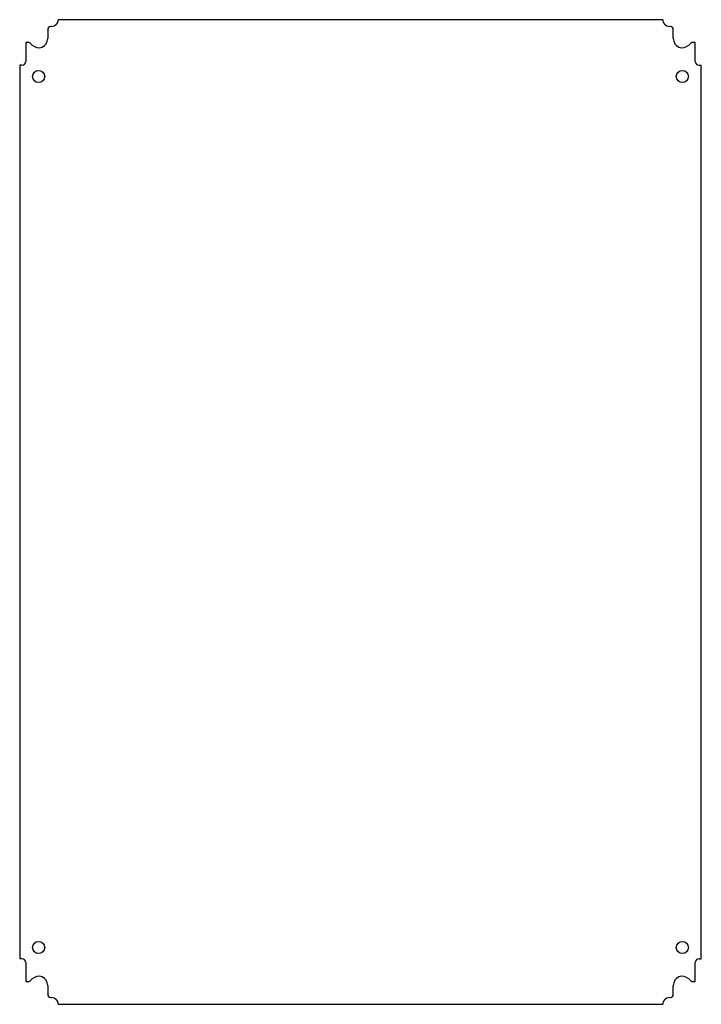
# Model space of a CAD drawing. Header units: millimetres. Extents: x 67 to 517, y 79 to 729.
import ezdxf

# ---------------------------------------------------------------- set-up
doc = ezdxf.new("R2010")
doc.units = ezdxf.units.MM
doc.header["$LTSCALE"] = 52.440554
doc.layers.get('0').update_dxf_attribs({"linetype": 'CONTINUOUS'})

msp = doc.modelspace()

# ---------------------------------------------------------------- linework, layer by layer
at = {"color": 7, "linetype": 'Continuous'}
for p, q in [((491.79, 729.21), (92.79, 729.21)), ((85.79, 722.71), (85.79, 716.71)), ((88.29, 724.71), (87.79, 724.71)), ((496.79, 724.71), (496.29, 724.71)), ((498.79, 716.71), (498.79, 722.71)), ((71.29, 714.21), (71.29, 701.71)), ((73.81, 714.21), (71.29, 714.21)), ((75.55, 712.47), (73.81, 714.21)), ((510.78, 714.21), (509.03, 712.47)), ((513.29, 714.21), (510.78, 714.21)), ((513.29, 701.71), (513.29, 714.21)), ((67.29, 699.21), (67.29, 109.21)), ((68.79, 699.21), (67.29, 699.21)), ((515.79, 699.21), (517.29, 699.21)), ((517.29, 109.21), (517.29, 699.21)), ((68.79, 109.21), (67.29, 109.21)), ((71.29, 106.71), (71.29, 94.21)), ((513.29, 94.21), (513.29, 106.71)), ((515.79, 109.21), (517.29, 109.21)), ((71.29, 94.21), (73.81, 94.21)), ((73.81, 94.21), (75.55, 95.95)), ((85.79, 91.71), (85.79, 85.71)), ((498.79, 85.71), (498.79, 91.71)), ((509.03, 95.95), (510.78, 94.21)), ((510.78, 94.21), (513.29, 94.21)), ((87.79, 83.71), (88.29, 83.71)), ((92.79, 79.21), (491.79, 79.21)), ((496.29, 83.71), (496.79, 83.71))]:
    msp.add_line(p, q, dxfattribs=at)
for centre in [(79.79, 691.71), (504.79, 691.71), (79.79, 116.71), (504.79, 116.71)]:
    msp.add_circle(centre, 4, dxfattribs=at)
for centre, radius, start, end in [((88.29, 729.21), 4.5, 270, 360), ((496.29, 729.21), 4.5, 180, 270), ((87.79, 722.71), 2, 90, 180), ((496.79, 722.71), 2, 0, 90), ((79.79, 716.71), 6, 225, 360), ((504.79, 716.71), 6, 180, 315), ((68.79, 701.71), 2.5, 270, 360), ((515.79, 701.71), 2.5, 180, 270), ((68.79, 106.71), 2.5, 0, 90), ((515.79, 106.71), 2.5, 90, 180), ((79.79, 91.71), 6, 0, 135), ((504.79, 91.71), 6, 45, 180), ((87.79, 85.71), 2, 180, 270), ((496.79, 85.71), 2, 270, 360), ((88.29, 79.21), 4.5, 0, 90), ((496.29, 79.21), 4.5, 90, 180)]:
    msp.add_arc(centre, radius, start, end, dxfattribs=at)

doc.saveas('drawing.dxf')
